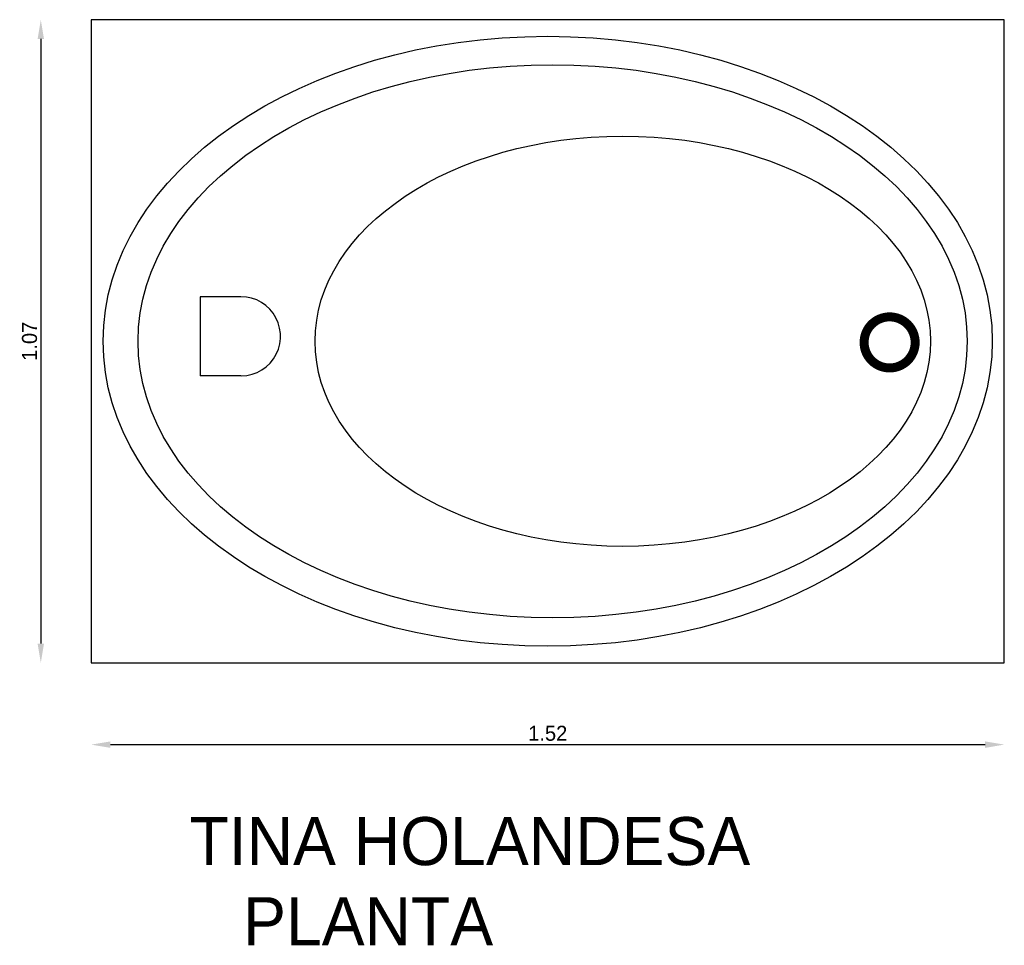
# Model space of a CAD drawing. Extents: x 97 to 261, y -12 to 142.
import ezdxf

# ---------------------------------------------------------------- set-up
doc = ezdxf.new("R2010")
doc.units = 0
doc.header["$MEASUREMENT"] = 0
doc.layers.get('0').update_dxf_attribs({"linetype": 'CONTINUOUS'})
doc.layers.get('DEFPOINTS').update_dxf_attribs({"linetype": 'CONTINUOUS'})
doc.dimstyles.get("Standard").update_dxf_attribs({"dimtxt": 0.18, "dimasz": 0.18, "dimexe": 0.18, "dimexo": 0.0625, "dimgap": 0.09, "dimtad": 0, "dimtih": 1, "dimtoh": 1, "dimdec": 4, "dimzin": 0, "dimdsep": 46, "dimtxsty": 'Standard', "dimcen": 0.09, "dimadec": 0, "dimazin": 0, "dimtfac": 1, "dimtdec": 4, "dimtofl": 0, "dimtmove": 0, "dimatfit": 3, "dimfxl": 0, "dimtolj": 1, "dimtzin": 0, "dimarcsym": 0})

# ---------------------------------------------------------------- blocks, each defined once
blk = doc.blocks.new('*D0')
at = {"color": 0, "linetype": 'ByBlock'}
blk.add_line((100.5, 138.67), (100.5, 38.07), dxfattribs=at)
for points in [[(99.97, 138.67), (101.03, 138.67), (100.5, 141.87)], [(99.97, 38.07), (101.03, 38.07), (100.5, 34.87)]]:
    blk.add_solid(points, dxfattribs=at)
at = {"layer": 'DEFPOINTS', "color": 0, "linetype": 'ByBlock'}
for p in [(108.88, 141.87), (100.5, 34.87), (108.88, 34.87)]:
    blk.add_point(p, dxfattribs=at)
at = {"color": 0, "linetype": 'ByBlock', "insert": (98.63, 88.37), "char_height": 2.5, "attachment_point": 5, "rotation": 90}
blk.add_mtext('\\A1;1.07', dxfattribs=at)
blk = doc.blocks.new('*D1')
at = {"color": 0, "linetype": 'ByBlock'}
blk.add_line((112.08, 21.26), (257.68, 21.26), dxfattribs=at)
for points in [[(112.08, 21.79), (112.08, 20.72), (108.88, 21.26)], [(257.68, 21.79), (257.68, 20.72), (260.88, 21.26)]]:
    blk.add_solid(points, dxfattribs=at)
at = {"layer": 'DEFPOINTS', "color": 0, "linetype": 'ByBlock'}
for p in [(108.88, 34.87), (260.88, 34.87), (260.88, 21.26)]:
    blk.add_point(p, dxfattribs=at)
at = {"color": 0, "linetype": 'ByBlock', "insert": (184.88, 23.13), "char_height": 2.5, "attachment_point": 5}
blk.add_mtext('\\A1;1.52', dxfattribs=at)

msp = doc.modelspace()

# ---------------------------------------------------------------- linework, layer by layer
for p, q in [((133.81349, 95.78716), (127.02654, 95.78716)), ((127.02654, 95.78716), (127.02654, 82.62458)), ((133.81349, 82.62458), (127.02654, 82.62458))]:
    msp.add_line(p, q)
msp.add_lwpolyline([(108.87506, 34.87239), (260.87506, 34.87239), (260.87506, 141.87239), (108.87506, 141.87239)], close=True)
at = {"const_width": 1.5}
msp.add_lwpolyline([(237.53775, 88.17836, 1), (246.03775, 88.17836, 1)], format="xyb", close=True, dxfattribs=at)
msp.add_arc((133.81349, 89.20587), 6.58129, 262.9812896, 90)
for centre, major_axis, ratio in [((184.87506, 88.37239), (-74, 0), 0.685712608), ((185.69772, 88.37239), (-69, 0), 0.666846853), ((197.36406, 88.37239), (-51.21065, 0), 0.66636243)]:
    msp.add_ellipse(centre, major_axis=major_axis, ratio=ratio)

# ---------------------------------------------------------------- texts
at = {"color": 5}
for s, p in [('TINA HOLANDESA', (125.25869, 1.20359)), ('   PLANTA', (125.25869, -12.12974))]:
    msp.add_text(s, height=8, dxfattribs=at).set_placement(p)

# ---------------------------------------------------------------- dimensions: what is measured, and where the dimension line sits
at = {"color": 1}
dim = msp.add_linear_dim(base=(100.50137, 34.87239), p1=(108.87506, 141.87239), p2=(108.87506, 34.87239), angle=90, text='1.07', dimstyle='Standard', override={"dimtxt": 2.5, "dimasz": 3.2, "dimexe": 1.25, "dimexo": 0.625, "dimgap": 0.625, "dimtad": 1, "dimtih": 0, "dimtoh": 0, "dimzin": 8, "dimlunit": 6, "dimcen": 2.5, "dimse1": 1, "dimse2": 1, "dimtofl": 1}, dxfattribs=at)
dim.commit()
dim.dimension.update_dxf_attribs({"geometry": '*D0', "text_midpoint": (98.62637, 88.37239)})
dim = msp.add_linear_dim(base=(260.87506, 21.25575), p1=(108.87506, 34.87239), p2=(260.87506, 34.87239), text='1.52', dimstyle='Standard', override={"dimtxt": 2.5, "dimasz": 3.2, "dimexe": 1.25, "dimexo": 0.625, "dimgap": 0.625, "dimtad": 1, "dimtih": 0, "dimtoh": 0, "dimzin": 8, "dimlunit": 6, "dimcen": 2.5, "dimse1": 1, "dimse2": 1, "dimtofl": 1}, dxfattribs=at)
dim.commit()
dim.dimension.update_dxf_attribs({"geometry": '*D1', "text_midpoint": (184.87506, 23.13075)})

doc.saveas('drawing.dxf')
